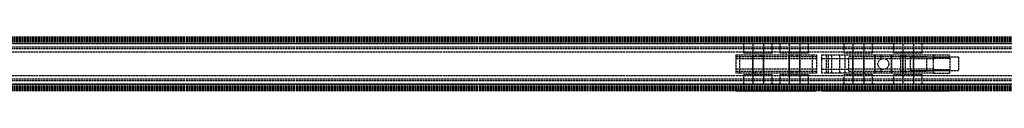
# Model space of a CAD drawing. Header units: millimetres. Extents: x 0 to 3400, y 0 to 40.
# Tile 7 of 8: x 983 to 1715, y 0 to 40. Entities that reach past the tile are written whole.
import ezdxf

# ---------------------------------------------------------------- set-up
doc = ezdxf.new("R2010")
doc.units = ezdxf.units.MM
doc.header["$LTSCALE"] = 10
doc.linetypes.add('ALLCAD_Strich', pattern=[0.2, 0.15, -0.05])
doc.layers.add('BESCH_KONT_sich_schn_ansi_2d', color=40, linetype='Continuous')
doc.layers.add('BESCH_KONT_sich_schn_grun_2d', color=10, linetype='Continuous')

msp = doc.modelspace()

# ---------------------------------------------------------------- linework, layer by layer
at = {"layer": 'BESCH_KONT_sich_schn_ansi_2d', "linetype": 'ALLCAD_Strich'}
for p, q in [((3400, 0, 42), (0, 0, 42)), ((3400, 0, 2), (0, 0, 2)), ((3400, 0), (0, 0)), ((3400, 0, 64.5), (0, 0, 64.5)), ((3400, 0, 42.71), (0, 0, 42.71)), ((3400, 0, 2.5), (0, 0, 2.5)), ((3400, 0, 4), (0, 0, 4)), ((3400, 0, 9), (0, 0, 9)), ((3400, 0, 28), (0, 0, 28)), ((3400, 0, 29.5), (0, 0, 29.5)), ((3400, 0, 32), (0, 0, 32)), ((3400, 0, 38.5), (0, 0, 38.5)), ((3400, 0, 40), (0, 0, 40)), ((3400, 0, 61.5), (0, 0, 61.5)), ((3400, 0, 40.94), (0, 0, 40.94)), ((3400, 0, 40.23), (0, 0, 40.23)), ((1515.4, 0, 16.62), (1518.4, 0, 6.62)), ((1529.96, 0, 18.4), (1515.4, 0, 18.4)), ((1515.4, 0, 18.4), (1515.4, 0, 16.62)), ((1515.4, 0, 21.9), (1515.4, 0, 18.4)), ((1515.4, 0, 23.9), (1515.4, 0, 21.9)), ((1515.4, 0, 27.9), (1515.4, 0, 23.9)), ((1515.4, 0, 27.9), (1575.4, 0, 27.9)), ((1515.4, 0, 23.9), (1575.4, 0, 23.9)), ((1515.4, 0, 21.9), (1575.4, 0, 21.9)), ((1518.4, 0, 6.62), (1572.4, 0, 6.62)), ((1556.96, 0, 18.4), (1533.84, 0, 18.4)), ((1575.4, 0, 18.4), (1560.84, 0, 18.4)), ((1575.4, 0, 16.62), (1572.4, 0, 6.62)), ((1575.38, 0, 21.91), (1575.38, 0, 21.91)), ((1575.38, 0, 21.91), (1575.38, 0, 21.9)), ((1575.38, 0, 21.9), (1575.38, 0, 21.91)), ((1575.38, 0, 21.91), (1575.38, 0, 21.91)), ((1575.38, 0, 21.91), (1575.38, 0, 21.9)), ((1575.38, 0, 21.9), (1575.38, 0, 21.9)), ((1575.39, 0, 21.91), (1575.39, 0, 21.91)), ((1575.39, 0, 21.9), (1575.39, 0, 21.91)), ((1575.39, 0, 21.91), (1575.39, 0, 21.9)), ((1575.39, 0, 21.9), (1575.39, 0, 21.9)), ((1575.39, 0, 21.9), (1575.39, 0, 21.9)), ((1575.39, 0, 21.9), (1575.39, 0, 21.9)), ((1575.39, 0, 21.91), (1575.39, 0, 21.9)), ((1575.39, 0, 21.9), (1575.39, 0, 21.9)), ((1575.39, 0, 21.91), (1575.39, 0, 21.91)), ((1575.39, 0, 21.91), (1575.39, 0, 21.91)), ((1575.39, 0, 21.91), (1575.39, 0, 21.9)), ((1575.39, 0, 21.9), (1575.39, 0, 21.91)), ((1575.4, 0, 21.91), (1575.4, 0, 21.91)), ((1575.4, 0, 21.9), (1575.4, 0, 21.91)), ((1575.4, 0, 21.91), (1575.4, 0, 21.91)), ((1575.4, 0, 21.91), (1575.4, 0, 21.9)), ((1575.4, 0, 21.9), (1575.4, 0, 21.9)), ((1575.4, 0, 18.4), (1575.4, 0, 16.62)), ((1575.4, 0, 27.9), (1575.4, 0, 23.9)), ((1575.4, 0, 23.9), (1575.4, 0, 21.9)), ((1575.4, 0, 21.9), (1575.4, 0, 18.4)), ((1579.4, 0, 23.9), (1599.4, 0, 23.9)), ((1579.4, 0, 21.91), (1579.4, 0, 23.9)), ((1579.4, 0, 21.91), (1579.4, 0, 21.9)), ((1579.4, 0, 21.9), (1579.4, 0, 21.9)), ((1579.4, 0, 21.91), (1579.4, 0, 21.9)), ((1579.4, 0, 21.91), (1579.4, 0, 21.91)), ((1579.4, 0, 21.91), (1579.4, 0, 21.91)), ((1579.4, 0, 21.9), (1579.4, 0, 21.91)), ((1579.4, 0, 21.9), (1579.4, 0, 21.9)), ((1662.4, 0, 21.9), (1579.4, 0, 21.9)), ((1579.4, 0, 6.62), (1579.4, 0, 21.9)), ((1579.41, 0, 21.91), (1579.41, 0, 21.91)), ((1579.41, 0, 21.91), (1579.41, 0, 21.9)), ((1579.41, 0, 21.91), (1579.41, 0, 21.91)), ((1579.41, 0, 21.9), (1579.41, 0, 21.9)), ((1579.41, 0, 21.9), (1579.41, 0, 21.91)), ((1579.41, 0, 21.9), (1579.41, 0, 21.9)), ((1579.41, 0, 21.9), (1579.41, 0, 21.9)), ((1579.41, 0, 21.9), (1579.41, 0, 21.9)), ((1579.41, 0, 21.9), (1579.41, 0, 21.91)), ((1579.41, 0, 21.91), (1579.41, 0, 21.91)), ((1579.41, 0, 21.9), (1579.41, 0, 21.91)), ((1579.41, 0, 21.9), (1579.41, 0, 21.91)), ((1579.42, 0, 21.91), (1579.42, 0, 21.9)), ((1579.42, 0, 21.9), (1579.42, 0, 21.91)), ((1579.42, 0, 21.9), (1579.42, 0, 21.9)), ((1579.42, 0, 21.91), (1579.42, 0, 21.9)), ((1579.42, 0, 21.91), (1579.42, 0, 21.91)), ((1579.42, 0, 21.91), (1579.42, 0, 21.91)), ((1612.84, 0), (1584.12, 0, 1.63)), ((1599.4, 0, 23.9), (1662.3, 0, 23.9)), ((1599.4, 0, 23.9), (1599.4, 0, 27.9)), ((1599.4, 0, 27.9), (1657.4, 0, 27.9)), ((1623.4, 0, -0.6), (1612.84, 0)), ((1621, 0, 27.9), (1621, 0, 19.78)), ((1621, 0, 10.02), (1621, 0, -0.46)), ((1621, 0, 19.78), (1621, 0, 10.02)), ((1637.9, 0, -0.6), (1623.4, 0, -0.6)), ((1623.61, 0, 21.9), (1623.61, 0, 23.9)), ((1626.39, 0, 23.9), (1626.39, 0, 21.9)), ((1629, 0, 27.9), (1629, 0, 19.62)), ((1629, 0, 10.18), (1629, 0, -0.6)), ((1629, 0, 19.62), (1629, 0, 10.18)), ((1641.4, 0, -5.1), (1637.9, 0, -0.6)), ((1674.4, 0, -5.1), (1641.4, 0, -5.1)), ((1644.9, 0, 10.9), (1644.9, 0, 5.9)), ((1644.9, 0, 5.9), (1644.9, 0, 0.9)), ((1674.4, 0, 0.9), (1644.9, 0, 0.9)), ((1662.4, 0, 10.9), (1644.9, 0, 10.9)), ((1644.9, 0, 10.9), (1644.9, 0, 5.9)), ((1644.9, 0, 5.9), (1644.9, 0, 0.9)), ((1680.9, 0, 0.9), (1644.9, 0, 0.9)), ((1680.9, 0, 10.9), (1644.9, 0, 10.9)), ((1662.4, 0, 22.9), (1662.4, 0, 21.9)), ((1662.4, 0, 21.9), (1662.4, 0, 8.4)), ((1662.4, 0, 8.4), (1674.4, 0, 8.4)), ((1674.4, 0), (1674.4, 0, -5.1)), ((1674.4, 0, 8.4), (1674.4, 0)), ((1680.9, 0, 10.9), (1680.9, 0, 5.9)), ((1680.9, 0, 5.9), (1680.9, 0, 0.9))]:
    msp.add_line(p, q, dxfattribs=at)
at = {"layer": 'BESCH_KONT_sich_schn_ansi_2d', "linetype": 'ALLCAD_Strich', "extrusion": (0, 1, 0)}
for centre, radius in [((-1531.9, 14.9), 10.5), ((-1531.9, 14.9), 4), ((-1531.9, 14.9), 4), ((-1558.9, 14.9), 10.5), ((-1558.9, 14.9), 4), ((-1558.9, 14.9), 4), ((-1584.4, 16.9), 2), ((-1594.4, 16.9), 2), ((-1606.4, 14.9), 10.5), ((-1606.4, 14.9), 4), ((-1606.4, 14.9), 4), ((-1624.9, 14.9), 6.25), ((-1624.9, 14.9), 6.25), ((-1643.4, 14.9), 10.5), ((-1643.4, 14.9), 4), ((-1643.4, 14.9), 4)]:
    msp.add_circle(centre, radius, dxfattribs=at)
at = {"layer": 'BESCH_KONT_sich_schn_ansi_2d', "linetype": 'ALLCAD_Strich', "extrusion": (0, -1, 0)}
for centre, radius, start, end in [((1575.38, 21.9), 0.00271, 270, 360), ((1575.38, 21.91), 0.00271, 0, 90), ((1575.38, 21.91), 0.00271, 90, 180), ((1575.38, 21.9), 0.00271, 180, 270), ((1575.39, 21.91), 0.00217, 90, 180), ((1575.39, 21.9), 0.00217, 180, 270), ((1575.4, 21.91), 0.00271, 90, 180), ((1575.4, 21.9), 0.00271, 180, 270), ((1575.4, 21.91), 0.00271, 0, 90), ((1575.4, 21.9), 0.00271, 270, 360), ((1579.4, 21.9), 0.00271, 270, 360), ((1579.4, 21.91), 0.00271, 0, 90), ((1579.4, 21.9), 0.00116, 180, 270), ((1579.4, 21.91), 0.00116, 90, 180), ((1579.41, 21.9), 0.00217, 270, 0), ((1579.41, 21.91), 0.00217, 360, 90), ((1579.42, 21.9), 0.00271, 270, 360), ((1579.42, 21.91), 0.00271, 0, 90), ((1579.42, 21.9), 0.00116, 180, 270), ((1579.42, 21.91), 0.00116, 90, 180)]:
    msp.add_arc(centre, radius, start, end, dxfattribs=at)
at = {"layer": 'BESCH_KONT_sich_schn_ansi_2d', "linetype": 'ALLCAD_Strich', "extrusion": (0, 1, 0)}
for centre, radius, start, end in [((-1575.38, 21.91), 0.00116, 0, 90), ((-1575.38, 21.9), 0.00116, 270, 360), ((-1575.38, 21.91), 0.00116, 90, 180), ((-1575.38, 21.9), 0.00116, 180, 270), ((-1575.39, 21.91), 0.00093, 270, 0), ((-1575.39, 21.91), 0.00093, 360, 90), ((-1575.4, 21.91), 0.00116, 0, 90), ((-1575.4, 21.9), 0.00116, 270, 360), ((-1575.4, 21.91), 0.00116, 90, 180), ((-1575.4, 21.9), 0.00116, 180, 270), ((-1579.4, 21.91), 0.00116, 90, 180), ((-1579.4, 21.9), 0.00116, 180, 270), ((-1579.4, 21.91), 0.00271, 0, 90), ((-1579.4, 21.9), 0.00271, 270, 360), ((-1584.4, 6.62), 5, 273.25195, 0), ((-1579.41, 21.91), 0.00093, 90, 180), ((-1579.41, 21.91), 0.00093, 180, 270), ((-1579.42, 21.91), 0.00271, 0, 90), ((-1579.42, 21.9), 0.00271, 270, 360), ((-1579.42, 21.91), 0.00116, 90, 180), ((-1579.42, 21.9), 0.00116, 180, 270), ((-1657.4, 22.9), 5, 90, 168.46304), ((-1657.4, 22.9), 5, 168.46304, 180)]:
    msp.add_arc(centre, radius, start, end, dxfattribs=at)
at = {"layer": 'BESCH_KONT_sich_schn_grun_2d', "linetype": 'ALLCAD_Strich'}
for p, q in [((3400, 40), (0, 40)), ((3400, 39.21), (0, 39.21)), ((3400, 38.5), (0, 38.5)), ((3400, 37.5), (0, 37.5)), ((3400, 37.44), (0, 37.44)), ((3400, 37), (0, 37)), ((3400, 36.73), (0, 36.73)), ((3400, 35.5), (0, 35.5)), ((3400, 32.5), (0, 32.5)), ((3400, 31.25), (0, 31.25)), ((1521.4, 35), (398.6, 35)), ((1542.4, 35), (1521.4, 35)), ((1521.4, 28), (1521.4, 35)), ((1527.9, 35), (1527.9, 5)), ((1527.9, 35), (1527.9, 28)), ((1535.9, 35), (1535.9, 5)), ((1535.9, 35), (1535.9, 28)), ((1542.4, 28), (1542.4, 35)), ((1548.4, 35), (1542.4, 35)), ((1569.4, 35), (1548.4, 35)), ((1548.4, 28), (1548.4, 35)), ((1554.9, 35), (1554.9, 5)), ((1554.9, 35), (1554.9, 28)), ((1562.9, 35), (1562.9, 5)), ((1562.9, 35), (1562.9, 28)), ((1569.4, 28), (1569.4, 35)), ((1595.9, 35), (1569.4, 35)), ((1616.9, 35), (1595.9, 35)), ((1595.9, 28), (1595.9, 35)), ((1602.4, 35), (1602.4, 5)), ((1602.4, 35), (1602.4, 28)), ((1610.4, 35), (1610.4, 5)), ((1610.4, 35), (1610.4, 28)), ((1616.9, 28), (1616.9, 35)), ((1632.9, 35), (1616.9, 35)), ((1653.9, 35), (1632.9, 35)), ((1632.9, 28), (1632.9, 35)), ((1639.4, 35), (1639.4, 5)), ((1639.4, 35), (1639.4, 28)), ((1647.4, 35), (1647.4, 5)), ((1647.4, 35), (1647.4, 28)), ((1653.9, 28), (1653.9, 35)), ((3341, 35), (1653.9, 35)), ((3341, 28.75), (613, 28.75)), ((1515.4, 26.75), (1529.96, 26.75)), ((1515.4, 26.75), (1515.4, 25.25)), ((1575.4, 25.25), (1515.4, 25.25)), ((1515.4, 25.25), (1515.4, 14.75)), ((1575.4, 23.75), (1515.4, 23.75)), ((1518.4, 13.25), (1518.4, 26.75)), ((1542.4, 28), (1521.4, 28)), ((1527.9, 13.25), (1527.9, 26.75)), ((1529.96, 26.75), (1533.84, 26.75)), ((1529.96, 26.75), (1529.96, 25.25)), ((1533.84, 26.75), (1556.96, 26.75)), ((1533.84, 26.75), (1533.84, 25.25)), ((1535.9, 13.25), (1535.9, 26.75)), ((1569.4, 28), (1548.4, 28)), ((1554.9, 13.25), (1554.9, 26.75)), ((1556.96, 26.75), (1560.84, 26.75)), ((1556.96, 26.75), (1556.96, 25.25)), ((1560.84, 26.75), (1575.4, 26.75)), ((1560.84, 25.25), (1560.84, 26.75)), ((1562.9, 13.25), (1562.9, 26.75)), ((1572.4, 13.25), (1572.4, 26.75)), ((1575.38, 23.75), (1575.38, 23.76)), ((1575.38, 23.75), (1575.38, 23.76)), ((1575.38, 23.75), (1575.38, 23.76)), ((1575.38, 23.75), (1575.38, 23.76)), ((1575.38, 23.76), (1575.38, 23.76)), ((1575.38, 23.76), (1575.38, 23.76)), ((1575.38, 23.76), (1575.39, 23.76)), ((1575.38, 23.75), (1575.38, 23.76)), ((1575.38, 23.75), (1575.38, 23.76)), ((1575.38, 23.75), (1575.38, 23.76)), ((1575.39, 23.76), (1575.39, 23.75)), ((1575.39, 23.75), (1575.39, 23.76)), ((1575.39, 23.75), (1575.39, 23.76)), ((1575.39, 23.76), (1575.39, 23.76)), ((1575.39, 23.76), (1575.39, 23.76)), ((1575.39, 23.75), (1575.39, 23.76)), ((1575.39, 23.75), (1575.39, 23.76)), ((1575.39, 23.75), (1575.39, 23.76)), ((1575.39, 23.75), (1575.39, 23.76)), ((1575.39, 23.75), (1575.39, 23.76)), ((1575.4, 23.76), (1575.39, 23.76)), ((1575.39, 23.75), (1575.39, 23.76)), ((1575.4, 26.75), (1575.4, 25.25)), ((1575.4, 25.25), (1575.4, 14.75)), ((1575.4, 23.75), (1575.4, 23.76)), ((1575.4, 23.75), (1575.4, 23.76)), ((1575.4, 23.75), (1575.4, 23.76)), ((1575.4, 23.76), (1575.4, 23.76)), ((1575.4, 23.76), (1575.4, 23.76)), ((1575.4, 23.75), (1575.4, 23.76)), ((1575.4, 23.75), (1575.4, 23.76)), ((1575.4, 23.75), (1575.4, 23.76)), ((1579.4, 26.75), (1662.4, 26.75)), ((1579.4, 23.75), (1579.4, 26.75)), ((1599.4, 23.75), (1579.4, 23.75)), ((1579.4, 16.25), (1579.4, 23.75)), ((1582.4, 26.75), (1582.4, 13.25)), ((1584.12, 13.25), (1584.12, 26.75)), ((1586.4, 26.75), (1586.4, 13.25)), ((1592.4, 26.75), (1592.4, 13.25)), ((1616.9, 28), (1595.9, 28)), ((1596.4, 26.75), (1596.4, 13.25)), ((1657.4, 25.25), (1599.4, 25.25)), ((1599.4, 14.75), (1599.4, 25.25)), ((1623.61, 23.75), (1599.4, 23.75)), ((1602.4, 13.25), (1602.4, 26.75)), ((1610.4, 13.25), (1610.4, 26.75)), ((1618.65, 13.25), (1618.65, 26.75)), ((1618.65, 26.75), (1618.65, 13.25)), ((1623.4, 23.67), (1623.4, 26.75)), ((1662.3, 23.75), (1626.39, 23.75)), ((1631.15, 13.25), (1631.15, 26.75)), ((1631.15, 26.75), (1631.15, 13.25)), ((1653.9, 28), (1632.9, 28)), ((1637.9, 13.25), (1637.9, 26.75)), ((1639.4, 13.25), (1639.4, 26.75)), ((1641.4, 13.25), (1641.4, 26.75)), ((1644.9, 25), (1644.9, 15)), ((1674.4, 25), (1644.9, 25)), ((1644.9, 25), (1644.9, 15)), ((1680.9, 25), (1644.9, 25)), ((1647.4, 13.25), (1647.4, 26.75)), ((1657.4, 25.25), (1662.3, 25.25)), ((1657.4, 14.75), (1657.4, 25.25)), ((1662.3, 23.75), (1662.3, 25.25)), ((1662.3, 23.75), (1662.4, 23.75)), ((1662.4, 26.75), (1662.4, 23.75)), ((1662.4, 26.75), (1674.4, 26.75)), ((1662.4, 24.33), (1674.4, 24.33)), ((1662.4, 16.25), (1662.4, 23.75)), ((1674.4, 24.33), (1674.4, 26.75)), ((1674.4, 24.33), (1674.4, 15.67)), ((1680.9, 25), (1680.9, 15)), ((1575.4, 16.25), (1515.4, 16.25)), ((1515.4, 14.75), (1515.4, 13.25)), ((1515.4, 14.75), (1575.4, 14.75)), ((1529.96, 13.25), (1529.96, 14.75)), ((1533.84, 13.25), (1533.84, 14.75)), ((1556.96, 14.75), (1556.96, 13.25)), ((1560.84, 13.25), (1560.84, 14.75)), ((1575.4, 14.75), (1575.4, 13.25)), ((1579.4, 16.25), (1599.4, 16.25)), ((1579.4, 16.25), (1579.4, 16.24)), ((1579.4, 16.25), (1579.4, 16.24)), ((1579.4, 16.25), (1579.4, 16.24)), ((1579.4, 16.25), (1579.4, 16.24)), ((1579.4, 16.25), (1579.4, 16.24)), ((1579.4, 16.25), (1579.4, 16.24)), ((1579.4, 16.25), (1579.4, 16.24)), ((1579.4, 16.24), (1579.41, 16.24)), ((1579.4, 16.24), (1579.4, 16.24)), ((1579.4, 16.24), (1579.4, 16.24)), ((1579.4, 13.25), (1579.4, 16.24)), ((1579.41, 16.24), (1579.41, 16.25)), ((1579.41, 16.25), (1579.41, 16.24)), ((1579.41, 16.25), (1579.41, 16.24)), ((1579.41, 16.25), (1579.41, 16.24)), ((1579.41, 16.25), (1579.41, 16.24)), ((1579.41, 16.25), (1579.41, 16.24)), ((1579.41, 16.25), (1579.41, 16.24)), ((1579.41, 16.25), (1579.41, 16.24)), ((1579.41, 16.25), (1579.41, 16.24)), ((1579.41, 16.24), (1579.41, 16.24)), ((1579.41, 16.24), (1579.41, 16.24)), ((1579.42, 16.24), (1579.41, 16.24)), ((1579.42, 16.25), (1579.42, 16.24)), ((1579.42, 16.25), (1579.42, 16.24)), ((1579.42, 16.25), (1579.42, 16.24)), ((1579.42, 16.25), (1579.42, 16.24)), ((1579.42, 16.25), (1579.42, 16.24)), ((1579.42, 16.25), (1579.42, 16.24)), ((1579.42, 16.25), (1579.42, 16.24)), ((1579.42, 16.24), (1579.42, 16.24)), ((1579.42, 16.24), (1579.42, 16.24)), ((1623.61, 16.25), (1599.4, 16.25)), ((1599.4, 14.75), (1657.4, 14.75)), ((1623.4, 13.25), (1623.4, 16.33)), ((1662.3, 16.25), (1626.39, 16.25)), ((1674.4, 15), (1644.9, 15)), ((1680.9, 15), (1644.9, 15)), ((1662.3, 14.75), (1657.4, 14.75)), ((1662.3, 14.75), (1662.3, 16.25)), ((1662.4, 16.25), (1662.3, 16.25)), ((1662.4, 16.25), (1662.4, 13.25)), ((1674.4, 15.67), (1662.4, 15.67)), ((1674.4, 13.25), (1674.4, 15.67)), ((3400, 8.75), (0, 8.75)), ((3400, 7.5), (0, 7.5)), ((3341, 11.25), (613, 11.25)), ((1529.96, 13.25), (1515.4, 13.25)), ((1542.4, 12), (1521.4, 12)), ((1521.4, 5), (1521.4, 12)), ((1527.9, 12), (1527.9, 5)), ((1533.84, 13.25), (1529.96, 13.25)), ((1556.96, 13.25), (1533.84, 13.25)), ((1535.9, 12), (1535.9, 5)), ((1542.4, 5), (1542.4, 12)), ((1569.4, 12), (1548.4, 12)), ((1548.4, 5), (1548.4, 12)), ((1554.9, 12), (1554.9, 5)), ((1560.84, 13.25), (1556.96, 13.25)), ((1575.4, 13.25), (1560.84, 13.25)), ((1562.9, 12), (1562.9, 5)), ((1569.4, 5), (1569.4, 12)), ((1662.4, 13.25), (1579.4, 13.25)), ((1616.9, 12), (1595.9, 12)), ((1595.9, 5), (1595.9, 12)), ((1602.4, 12), (1602.4, 5)), ((1610.4, 12), (1610.4, 5)), ((1616.9, 5), (1616.9, 12)), ((1653.9, 12), (1632.9, 12)), ((1632.9, 5), (1632.9, 12)), ((1639.4, 12), (1639.4, 5)), ((1647.4, 12), (1647.4, 5)), ((1653.9, 5), (1653.9, 12)), ((1662.4, 13.25), (1674.4, 13.25)), ((3400, 4.5), (0, 4.5)), ((3400, 3.27), (0, 3.27)), ((3400, 3), (0, 3)), ((3400, 2.56), (0, 2.56)), ((3400, 2.5), (0, 2.5)), ((3400, 1.5), (0, 1.5)), ((3400, 0.79), (0, 0.79)), ((3400, 0), (0, 0)), ((1521.4, 5), (398.6, 5)), ((1542.4, 5), (1521.4, 5)), ((1548.4, 5), (1542.4, 5)), ((1569.4, 5), (1548.4, 5)), ((1595.9, 5), (1569.4, 5)), ((1616.9, 5), (1595.9, 5)), ((1632.9, 5), (1616.9, 5)), ((1653.9, 5), (1632.9, 5)), ((3341, 5), (1653.9, 5))]:
    msp.add_line(p, q, dxfattribs=at)
msp.add_circle((1625, 20), 4, dxfattribs=at)

doc.saveas('drawing.dxf')
